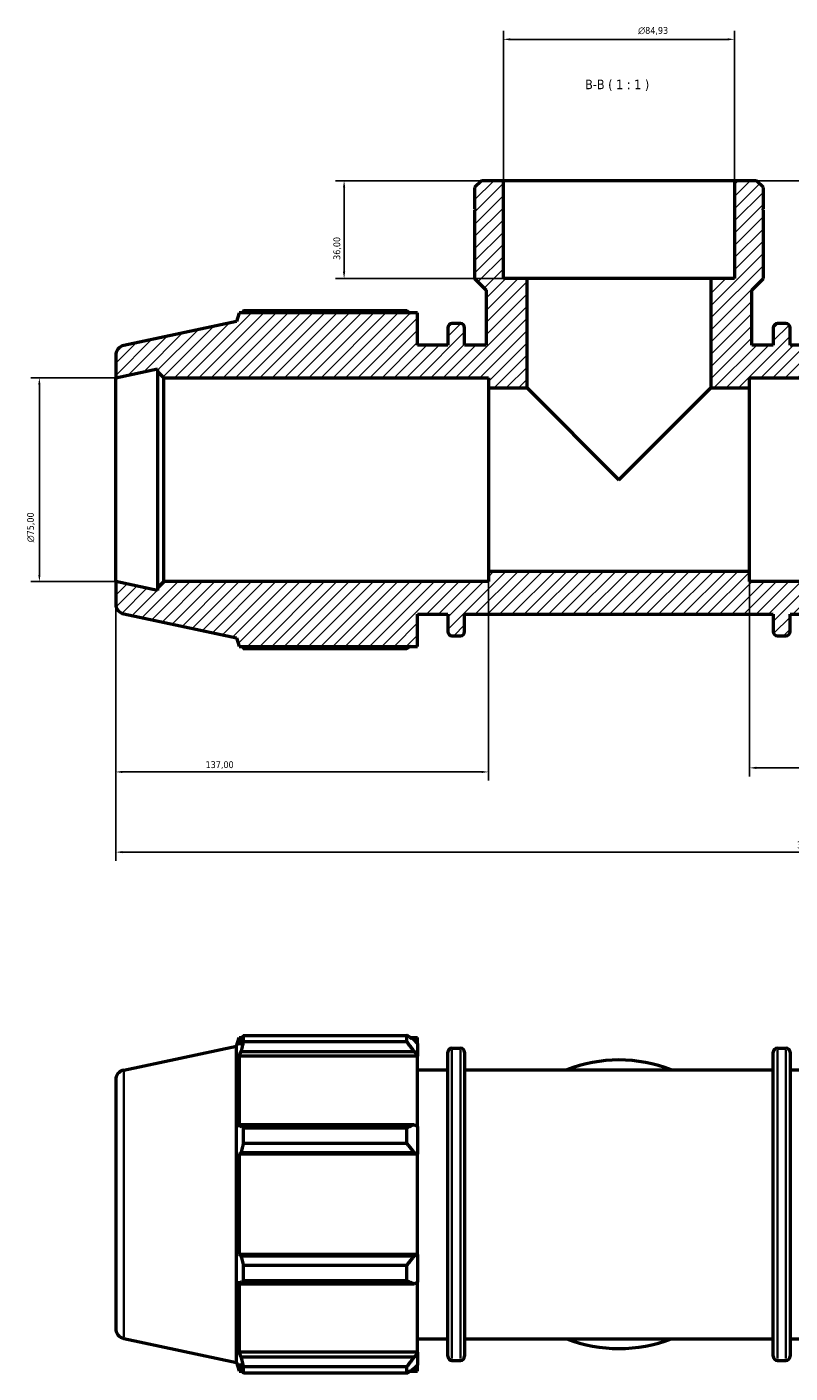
# Model space of a CAD drawing. Header units: millimetres. Extents: x 0 to 1330, y -193 to 1095.
# Tile 6 of 10: x 342 to 622, y 600 to 1095. Entities that reach past the tile are written whole.
import ezdxf

# ---------------------------------------------------------------- set-up
doc = ezdxf.new("R2010")
doc.units = ezdxf.units.MM
for name, color, linetype, lineweight in [('Dimension (ISO)', 7, 'Continuous', 25), ('Hatch (ISO)', 7, 'Continuous', 18), ('Symbol (ISO)', 7, 'Continuous', 25), ('Visible (ISO)', 7, 'Continuous', 50), ('Visible Narrow (ISO)', 7, 'Continuous', 35)]:
    doc.layers.add(name, color=color, linetype=linetype, lineweight=lineweight)
doc.styles.add('Label Text (ISO)', font='tahoma.ttf')
doc.styles.add('Note Text (ISO)', font='tahoma.ttf')
doc.dimstyles.new('Default (ISO)', dxfattribs={"dimtxt": 2.5, "dimasz": 2.5, "dimexe": 3.175, "dimexo": 0, "dimgap": 0.762, "dimtad": 1, "dimrnd": 1e-08, "dimzin": 0, "dimtxsty": 'Note Text (ISO)', "dimcen": 0.09, "dimdle": 10, "dimclrd": 256, "dimclre": 256, "dimclrt": 232, "dimazin": 0, "dimtfac": 1.40208, "dimtmove": 0, "dimatfit": 3, "dimfxl": 1, "dimtolj": 1, "dimtzin": 0, "dimlwd": -1, "dimlwe": -1, "dimarcsym": 0})

# ---------------------------------------------------------------- blocks, each defined once
blk = doc.blocks.new('*D7')
at = {"layer": 'Defpoints', "color": 0, "transparency": 16777216}
for p in [(517.07, 1038.88), (458.5, 1002.88), (525.78, 1002.88)]:
    blk.add_point(p, dxfattribs=at)
at = {"layer": 'Dimension (ISO)', "transparency": 16777216}
for p, q in [((517.07, 1038.88), (455.32, 1038.88)), ((458.5, 1036.38), (458.5, 1005.38)), ((525.78, 1002.88), (455.32, 1002.88))]:
    blk.add_line(p, q, dxfattribs=at)
for points in [[(458.08, 1036.38), (458.91, 1036.38), (458.5, 1038.88)], [(458.08, 1005.38), (458.91, 1005.38), (458.5, 1002.88)]]:
    blk.add_solid(points, dxfattribs=at)
at = {"layer": 'Dimension (ISO)', "color": 232, "true_color": 0xca0064, "transparency": 16777216, "insert": (454.56, 1009.75), "char_height": 2.5, "attachment_point": 1, "rotation": 90, "style": 'Note Text (ISO)'}
blk.add_mtext('\\A1;36,00', dxfattribs=at)
blk = doc.blocks.new('*D8')
at = {"layer": 'Defpoints', "color": 0, "transparency": 16777216}
for p in [(601.99, 1090.88), (517.07, 1038.88), (601.99, 1038.88)]:
    blk.add_point(p, dxfattribs=at)
at = {"layer": 'Dimension (ISO)', "transparency": 16777216}
for p, q in [((517.07, 1038.88), (517.07, 1094.05)), ((519.57, 1090.88), (599.49, 1090.88)), ((601.99, 1038.88), (601.99, 1094.05))]:
    blk.add_line(p, q, dxfattribs=at)
for points in [[(519.57, 1091.29), (519.57, 1090.46), (517.07, 1090.88)], [(599.49, 1091.29), (599.49, 1090.46), (601.99, 1090.88)]]:
    blk.add_solid(points, dxfattribs=at)
at = {"layer": 'Dimension (ISO)', "color": 232, "true_color": 0xca0064, "transparency": 16777216, "insert": (566.58, 1095.4), "char_height": 2.5, "attachment_point": 1, "style": 'Note Text (ISO)'}
blk.add_mtext('\\A1;\\fAIGDT|b0|i0;\\H2.5000;\\ln\\fTahoma|b0|i0;\\H2.5000;84,93', dxfattribs=at)
blk = doc.blocks.new('*D10')
at = {"layer": 'Defpoints', "color": 0, "transparency": 16777216}
for p in [(607.53, 895.13), (744.53, 891.38), (607.53, 822.88)]:
    blk.add_point(p, dxfattribs=at)
at = {"layer": 'Dimension (ISO)', "transparency": 16777216}
for p, q in [((607.53, 895.13), (607.53, 819.7)), ((744.53, 891.38), (744.53, 819.7)), ((742.03, 822.88), (610.03, 822.88))]:
    blk.add_line(p, q, dxfattribs=at)
for points in [[(610.03, 823.29), (610.03, 822.46), (607.53, 822.88)], [(742.03, 823.29), (742.03, 822.46), (744.53, 822.88)]]:
    blk.add_solid(points, dxfattribs=at)
at = {"layer": 'Dimension (ISO)', "color": 232, "true_color": 0xca0064, "transparency": 16777216, "insert": (640.58, 826.81), "char_height": 2.5, "attachment_point": 1, "style": 'Note Text (ISO)'}
blk.add_mtext('\\A1;137,00', dxfattribs=at)
blk = doc.blocks.new('*D11')
at = {"layer": 'Defpoints', "color": 0, "transparency": 16777216}
for p in [(374.53, 891.38), (511.53, 895.13), (374.53, 821.38)]:
    blk.add_point(p, dxfattribs=at)
at = {"layer": 'Dimension (ISO)', "transparency": 16777216}
for p, q in [((374.53, 891.38), (374.53, 818.2)), ((511.53, 895.13), (511.53, 818.2)), ((509.03, 821.38), (377.03, 821.38))]:
    blk.add_line(p, q, dxfattribs=at)
for points in [[(377.03, 821.79), (377.03, 820.96), (374.53, 821.38)], [(509.03, 821.79), (509.03, 820.96), (511.53, 821.38)]]:
    blk.add_solid(points, dxfattribs=at)
at = {"layer": 'Dimension (ISO)', "color": 232, "true_color": 0xca0064, "transparency": 16777216, "insert": (407.58, 825.31), "char_height": 2.5, "attachment_point": 1, "style": 'Note Text (ISO)'}
blk.add_mtext('\\A1;137,00', dxfattribs=at)
blk = doc.blocks.new('*D12')
at = {"layer": 'Defpoints', "color": 0, "transparency": 16777216}
for p in [(374.53, 891.38), (744.53, 891.38), (744.53, 791.88)]:
    blk.add_point(p, dxfattribs=at)
at = {"layer": 'Dimension (ISO)', "transparency": 16777216}
for p, q in [((374.53, 891.38), (374.53, 788.7)), ((744.53, 891.38), (744.53, 788.7)), ((377.03, 791.88), (742.03, 791.88))]:
    blk.add_line(p, q, dxfattribs=at)
for points in [[(377.03, 792.29), (377.03, 791.46), (374.53, 791.88)], [(742.03, 792.29), (742.03, 791.46), (744.53, 791.88)]]:
    blk.add_solid(points, dxfattribs=at)
at = {"layer": 'Dimension (ISO)', "color": 232, "true_color": 0xca0064, "transparency": 16777216, "insert": (624.97, 795.81), "char_height": 2.5, "attachment_point": 1, "style": 'Note Text (ISO)'}
blk.add_mtext('\\A1;370,00', dxfattribs=at)
blk = doc.blocks.new('*D13')
at = {"layer": 'Defpoints', "color": 0, "transparency": 16777216}
for p in [(374.53, 966.38), (346.48, 891.38), (374.53, 891.38)]:
    blk.add_point(p, dxfattribs=at)
at = {"layer": 'Dimension (ISO)', "transparency": 16777216}
for p, q in [((374.53, 966.38), (343.3, 966.38)), ((346.48, 963.88), (346.48, 893.88)), ((374.53, 891.38), (343.3, 891.38))]:
    blk.add_line(p, q, dxfattribs=at)
for points in [[(346.06, 963.88), (346.89, 963.88), (346.48, 966.38)], [(346.06, 893.88), (346.89, 893.88), (346.48, 891.38)]]:
    blk.add_solid(points, dxfattribs=at)
at = {"layer": 'Dimension (ISO)', "color": 232, "true_color": 0xca0064, "transparency": 16777216, "insert": (341.95, 905.82), "char_height": 2.5, "attachment_point": 1, "rotation": 90, "style": 'Note Text (ISO)'}
blk.add_mtext('\\A1;\\fAIGDT|b0|i0;\\H2.5000;\\ln\\fTahoma|b0|i0;\\H2.5000;75,00', dxfattribs=at)
blk = doc.blocks.new('*D14')
at = {"layer": 'Defpoints', "color": 0, "transparency": 16777216}
for p in [(601.99, 1038.88), (744.53, 928.88), (915.03, 928.88)]:
    blk.add_point(p, dxfattribs=at)
at = {"layer": 'Dimension (ISO)', "transparency": 16777216}
for p, q in [((601.99, 1038.88), (918.21, 1038.88)), ((915.03, 1036.38), (915.03, 931.38)), ((744.53, 928.88), (918.21, 928.88))]:
    blk.add_line(p, q, dxfattribs=at)
for points in [[(914.61, 1036.38), (915.45, 1036.38), (915.03, 1038.88)], [(914.61, 931.38), (915.45, 931.38), (915.03, 928.88)]]:
    blk.add_solid(points, dxfattribs=at)
at = {"layer": 'Dimension (ISO)', "color": 232, "true_color": 0xca0064, "transparency": 16777216, "insert": (911.1, 963.92), "char_height": 2.5, "attachment_point": 1, "rotation": 90, "style": 'Note Text (ISO)'}
blk.add_mtext('\\A1;110,00', dxfattribs=at)

msp = doc.modelspace()

# ---------------------------------------------------------------- hatches: boundary and pattern name
at = {"layer": 'Hatch (ISO)'}
h = msp.add_hatch(dxfattribs=at)
h.set_pattern_fill('ANSI31', color=256, scale=25.4, style=0)
h.set_pattern_definition([(45, (0, 0), (-2.245064, 2.245064), [])])
edge = h.paths.add_edge_path()
edge.add_ellipse((740.781, 883.164), major_axis=(0.78, -3.668), ratio=1, start_angle=0, end_angle=78)
edge.add_line((744.531, 883.164), (744.531, 891.378))
edge.add_line((744.531, 891.378), (729.115, 888.101))
edge.add_line((729.115, 888.101), (729.115, 889.128))
edge.add_line((729.115, 889.128), (726.865, 891.378))
edge.add_line((726.865, 891.378), (607.531, 891.378))
edge.add_line((607.531, 891.378), (607.531, 895.128))
edge.add_line((607.531, 895.128), (511.531, 895.128))
edge.add_line((511.531, 895.128), (511.531, 891.378))
edge.add_line((511.531, 891.378), (392.198, 891.378))
edge.add_line((392.198, 891.378), (389.948, 889.128))
edge.add_line((389.948, 889.128), (389.948, 888.101))
edge.add_line((389.948, 888.101), (374.531, 891.378))
edge.add_line((374.531, 891.378), (374.531, 883.164))
edge.add_ellipse((378.281, 883.164), major_axis=(-3.75, 0), ratio=1, start_angle=0, end_angle=78)
edge.add_line((377.502, 879.496), (418.931, 870.69))
edge.add_line((418.931, 870.69), (419.969, 867.498))
edge.add_line((419.969, 867.498), (485.531, 867.498))
edge.add_line((485.531, 867.498), (485.531, 879.378))
edge.add_line((485.531, 879.378), (496.631, 879.378))
edge.add_line((496.631, 879.378), (496.631, 872.958))
edge.add_ellipse((498.131, 872.958), major_axis=(-1.5, 0), ratio=1, start_angle=0, end_angle=90)
edge.add_line((498.131, 871.458), (501.298, 871.458))
edge.add_ellipse((501.298, 872.958), major_axis=(0, -1.5), ratio=1, start_angle=0, end_angle=90)
edge.add_line((502.798, 872.958), (502.798, 879.378))
edge.add_line((502.798, 879.378), (616.265, 879.378))
edge.add_line((616.265, 879.378), (616.265, 872.958))
edge.add_ellipse((617.765, 872.958), major_axis=(-1.5, 0), ratio=1, start_angle=0, end_angle=90)
edge.add_line((617.765, 871.458), (620.931, 871.458))
edge.add_ellipse((620.931, 872.958), major_axis=(0, -1.5), ratio=1, start_angle=0, end_angle=90)
edge.add_line((622.431, 872.958), (622.431, 879.378))
edge.add_line((622.431, 879.378), (633.531, 879.378))
edge.add_line((633.531, 879.378), (633.531, 867.498))
edge.add_line((633.531, 867.498), (699.094, 867.498))
edge.add_line((699.094, 867.498), (700.131, 870.69))
edge.add_line((700.131, 870.69), (741.561, 879.496))
edge = h.paths.add_edge_path()
edge.add_line((612.61, 1036.33), (610.062, 1038.878))
edge.add_line((610.062, 1038.878), (601.994, 1038.878))
edge.add_line((601.994, 1038.878), (601.994, 1002.878))
edge.add_line((601.994, 1002.878), (593.281, 1002.878))
edge.add_line((593.281, 1002.878), (593.281, 962.628))
edge.add_line((593.281, 962.628), (607.531, 962.628))
edge.add_line((607.531, 962.628), (607.531, 966.378))
edge.add_line((607.531, 966.378), (726.865, 966.378))
edge.add_line((726.865, 966.378), (729.115, 968.628))
edge.add_line((729.115, 968.628), (729.115, 969.655))
edge.add_line((729.115, 969.655), (744.531, 966.378))
edge.add_line((744.531, 966.378), (744.531, 974.591))
edge.add_ellipse((740.781, 974.591), major_axis=(3.75, 0), ratio=1, start_angle=0, end_angle=78)
edge.add_line((741.561, 978.259), (700.131, 987.065))
edge.add_line((700.131, 987.065), (699.094, 990.258))
edge.add_line((699.094, 990.258), (633.531, 990.258))
edge.add_line((633.531, 990.258), (633.531, 978.378))
edge.add_line((633.531, 978.378), (622.431, 978.378))
edge.add_line((622.431, 978.378), (622.431, 984.798))
edge.add_ellipse((620.931, 984.798), major_axis=(1.5, 0), ratio=1, start_angle=0, end_angle=90)
edge.add_line((620.931, 986.298), (617.765, 986.298))
edge.add_ellipse((617.765, 984.798), major_axis=(0, 1.5), ratio=1, start_angle=0, end_angle=90)
edge.add_line((616.265, 984.798), (616.265, 978.378))
edge.add_line((616.265, 978.378), (608.364, 978.378))
edge.add_line((608.364, 978.378), (608.364, 998.631))
edge.add_line((608.364, 998.631), (612.61, 1002.878))
edge.add_line((612.61, 1002.878), (612.61, 1028.078))
edge.add_line((612.61, 1028.078), (612.31, 1028.078))
edge.add_line((612.31, 1028.078), (612.61, 1028.378))
edge.add_line((612.61, 1028.378), (612.61, 1036.33))
edge = h.paths.add_edge_path()
edge.add_line((509, 1038.878), (506.452, 1036.33))
edge.add_line((506.452, 1036.33), (506.452, 1028.378))
edge.add_line((506.452, 1028.378), (506.752, 1028.078))
edge.add_line((506.752, 1028.078), (506.452, 1028.078))
edge.add_line((506.452, 1028.078), (506.452, 1002.878))
edge.add_line((506.452, 1002.878), (510.699, 998.631))
edge.add_line((510.699, 998.631), (510.699, 978.378))
edge.add_line((510.699, 978.378), (502.798, 978.378))
edge.add_line((502.798, 978.378), (502.798, 984.798))
edge.add_ellipse((501.298, 984.798), major_axis=(1.5, 0), ratio=1, start_angle=0, end_angle=90)
edge.add_line((501.298, 986.298), (498.131, 986.298))
edge.add_ellipse((498.131, 984.798), major_axis=(0, 1.5), ratio=1, start_angle=0, end_angle=90)
edge.add_line((496.631, 984.798), (496.631, 978.378))
edge.add_line((496.631, 978.378), (485.531, 978.378))
edge.add_line((485.531, 978.378), (485.531, 990.258))
edge.add_line((485.531, 990.258), (419.969, 990.258))
edge.add_line((419.969, 990.258), (418.931, 987.065))
edge.add_line((418.931, 987.065), (377.502, 978.259))
edge.add_ellipse((378.281, 974.591), major_axis=(-0.78, 3.668), ratio=1, start_angle=0, end_angle=78)
edge.add_line((374.531, 974.591), (374.531, 966.378))
edge.add_line((374.531, 966.378), (389.948, 969.655))
edge.add_line((389.948, 969.655), (389.948, 968.628))
edge.add_line((389.948, 968.628), (392.198, 966.378))
edge.add_line((392.198, 966.378), (511.531, 966.378))
edge.add_line((511.531, 966.378), (511.531, 962.628))
edge.add_line((511.531, 962.628), (525.781, 962.628))
edge.add_line((525.781, 962.628), (525.781, 1002.878))
edge.add_line((525.781, 1002.878), (517.068, 1002.878))
edge.add_line((517.068, 1002.878), (517.068, 1038.878))
edge.add_line((517.068, 1038.878), (509, 1038.878))

# ---------------------------------------------------------------- linework, layer by layer
at = {"layer": 'Visible (ISO)'}
for p, q in [((509, 1038.878), (506.452, 1036.33)), ((506.452, 1036.33), (506.452, 1028.378)), ((517.068, 1038.878), (509, 1038.878)), ((517.068, 1002.878), (517.068, 1038.878)), ((601.994, 1038.878), (517.068, 1038.878)), ((610.062, 1038.878), (601.994, 1038.878)), ((601.994, 1038.878), (601.994, 1002.878)), ((612.61, 1036.33), (610.062, 1038.878)), ((612.61, 1028.378), (612.61, 1036.33)), ((506.452, 1028.378), (506.752, 1028.078)), ((506.752, 1028.078), (506.452, 1028.078)), ((506.452, 1028.078), (506.452, 1002.878)), ((612.31, 1028.078), (612.61, 1028.378)), ((612.61, 1028.078), (612.31, 1028.078)), ((612.61, 1002.878), (612.61, 1028.078)), ((506.452, 1002.878), (510.699, 998.631)), ((525.781, 1002.878), (517.068, 1002.878)), ((525.781, 962.628), (525.781, 1002.878)), ((593.281, 1002.878), (525.781, 1002.878)), ((601.994, 1002.878), (593.281, 1002.878)), ((593.281, 1002.878), (593.281, 962.628)), ((608.364, 998.631), (612.61, 1002.878)), ((510.699, 998.631), (510.699, 978.378)), ((608.364, 978.378), (608.364, 998.631)), ((481.571, 990.979), (421.47, 990.979)), ((418.931, 987.065), (377.502, 978.259)), ((419.969, 990.258), (418.931, 987.065)), ((485.531, 990.258), (419.969, 990.258)), ((485.531, 978.378), (485.531, 990.258)), ((501.298, 986.298), (498.131, 986.298)), ((620.931, 986.298), (617.765, 986.298)), ((496.631, 984.798), (496.631, 978.378)), ((502.798, 978.378), (502.798, 984.798)), ((616.265, 984.798), (616.265, 978.378)), ((622.431, 978.378), (622.431, 984.798)), ((496.631, 978.378), (485.531, 978.378)), ((510.699, 978.378), (502.798, 978.378)), ((616.265, 978.378), (608.364, 978.378)), ((633.531, 978.378), (622.431, 978.378)), ((374.531, 974.591), (374.531, 966.378)), ((374.531, 966.378), (389.948, 969.655)), ((374.531, 891.378), (374.531, 966.378)), ((389.948, 969.655), (389.948, 968.628)), ((389.948, 968.628), (392.198, 966.378)), ((389.948, 968.628), (389.948, 889.128)), ((392.198, 966.378), (511.531, 966.378)), ((392.198, 891.378), (392.198, 966.378)), ((511.531, 966.378), (511.531, 962.628)), ((607.531, 962.628), (607.531, 966.378)), ((607.531, 966.378), (726.865, 966.378)), ((511.531, 962.628), (525.781, 962.628)), ((511.531, 962.628), (511.531, 895.128)), ((525.781, 962.628), (559.531, 928.878)), ((559.531, 928.878), (593.281, 962.628)), ((593.281, 962.628), (607.531, 962.628)), ((607.531, 895.128), (607.531, 962.628)), ((389.948, 888.101), (374.531, 891.378)), ((374.531, 891.378), (374.531, 883.164)), ((392.198, 891.378), (389.948, 889.128)), ((511.531, 891.378), (392.198, 891.378)), ((607.531, 895.128), (511.531, 895.128)), ((511.531, 895.128), (511.531, 891.378)), ((607.531, 891.378), (607.531, 895.128)), ((726.865, 891.378), (607.531, 891.378)), ((389.948, 889.128), (389.948, 888.101)), ((377.502, 879.496), (418.931, 870.69)), ((485.531, 867.498), (485.531, 879.378)), ((485.531, 879.378), (496.631, 879.378)), ((496.631, 879.378), (496.631, 872.958)), ((502.798, 872.958), (502.798, 879.378)), ((502.798, 879.378), (616.265, 879.378)), ((616.265, 879.378), (616.265, 872.958)), ((622.431, 872.958), (622.431, 879.378)), ((622.431, 879.378), (633.531, 879.378)), ((418.931, 870.69), (419.969, 867.498)), ((419.969, 867.498), (485.531, 867.498)), ((421.47, 866.776), (481.571, 866.776)), ((498.131, 871.458), (501.298, 871.458)), ((617.765, 871.458), (620.931, 871.458)), ((418.931, 720.531), (419.969, 723.724)), ((419.969, 723.724), (419.969, 720.883)), ((419.969, 723.724), (421.096, 723.724)), ((421.47, 722.059), (421.47, 724.445)), ((421.47, 724.445), (481.571, 724.445)), ((481.571, 722.059), (481.571, 724.445)), ((482.722, 723.724), (485.531, 723.724)), ((485.531, 721.512), (485.531, 723.724)), ((377.502, 711.725), (418.931, 720.531)), ((418.931, 604.156), (418.931, 720.531)), ((420.612, 722.771), (419.969, 720.883)), ((419.969, 716.789), (420.612, 718.545)), ((420.612, 718.545), (484.211, 718.545)), ((481.571, 722.059), (421.47, 722.059)), ((485.531, 721.512), (484.211, 722.771)), ((484.211, 718.545), (485.531, 717.374)), ((485.531, 721.512), (485.531, 717.374)), ((496.631, 606.424), (496.631, 718.264)), ((498.131, 719.764), (501.298, 719.764)), ((502.798, 718.264), (502.798, 606.424)), ((616.265, 606.424), (616.265, 718.264)), ((617.765, 719.764), (620.931, 719.764)), ((622.431, 718.264), (622.431, 606.424)), ((485.531, 716.789), (419.969, 716.789)), ((419.969, 716.789), (419.969, 690.686)), ((485.531, 717.374), (485.531, 716.789)), ((485.531, 690.991), (485.531, 716.789)), ((485.531, 711.844), (496.631, 711.844)), ((502.798, 711.844), (616.265, 711.844)), ((622.431, 711.844), (633.531, 711.844)), ((374.531, 708.057), (374.531, 616.631)), ((420.612, 691.6), (419.969, 690.686)), ((484.211, 691.6), (420.612, 691.6)), ((421.47, 684.692), (421.47, 690.454)), ((421.47, 690.454), (481.571, 690.454)), ((481.571, 684.692), (481.571, 690.454)), ((485.531, 690.991), (484.211, 691.6)), ((485.531, 690.991), (485.531, 681)), ((481.571, 684.692), (421.47, 684.692)), ((419.969, 680.801), (420.612, 681.397)), ((485.531, 680.801), (419.969, 680.801)), ((419.969, 680.801), (419.969, 643.887)), ((420.612, 681.397), (484.211, 681.397)), ((484.211, 681.397), (485.531, 681)), ((485.531, 681), (485.531, 680.801)), ((485.531, 643.887), (485.531, 680.801)), ((420.612, 643.291), (419.969, 643.887)), ((485.531, 643.887), (419.969, 643.887)), ((485.531, 643.887), (485.531, 643.688)), ((484.211, 643.291), (420.612, 643.291)), ((421.47, 634.234), (421.47, 639.996)), ((421.47, 639.996), (481.571, 639.996)), ((481.571, 634.234), (481.571, 639.996)), ((485.531, 643.688), (484.211, 643.291)), ((485.531, 643.688), (485.531, 633.697)), ((419.969, 634.002), (420.612, 633.087)), ((419.969, 634.002), (419.969, 607.899)), ((481.571, 634.234), (421.47, 634.234)), ((420.612, 633.087), (484.211, 633.087)), ((484.211, 633.087), (485.531, 633.697)), ((485.531, 607.899), (485.531, 633.697)), ((377.502, 612.962), (418.931, 604.156)), ((485.531, 612.844), (496.631, 612.844)), ((502.798, 612.844), (616.265, 612.844)), ((622.431, 612.844), (633.531, 612.844)), ((418.931, 604.156), (419.969, 600.964)), ((420.612, 606.143), (419.969, 607.899)), ((485.531, 607.899), (419.969, 607.899)), ((484.211, 606.143), (420.612, 606.143)), ((485.531, 607.314), (484.211, 606.143)), ((485.531, 607.899), (485.531, 607.314)), ((485.531, 607.314), (485.531, 603.175)), ((498.131, 604.924), (501.298, 604.924)), ((617.765, 604.924), (620.931, 604.924)), ((419.969, 603.805), (420.612, 601.916)), ((419.969, 603.805), (419.969, 600.964)), ((419.969, 600.964), (421.096, 600.964)), ((421.47, 600.243), (421.47, 602.629)), ((421.47, 602.629), (481.571, 602.629)), ((481.571, 600.243), (421.47, 600.243)), ((481.571, 600.243), (481.571, 602.629)), ((482.722, 600.964), (485.531, 600.964)), ((484.211, 601.916), (485.531, 603.175)), ((485.531, 600.964), (485.531, 603.175))]:
    msp.add_line(p, q, dxfattribs=at)
for centre, radius, start, end in [((498.131, 984.798), 1.5, 90, 180), ((501.298, 984.798), 1.5, 0, 90), ((617.765, 984.798), 1.5, 90, 180), ((620.931, 984.798), 1.5, 0, 90), ((378.281, 974.591), 3.75, 102, 180), ((378.281, 883.164), 3.75, 180, 258), ((498.131, 872.958), 1.5, 180, 270), ((501.298, 872.958), 1.5, 270, 0), ((617.765, 872.958), 1.5, 180, 270), ((620.931, 872.958), 1.5, 270, 0), ((498.131, 718.264), 1.5, 90, 180), ((501.298, 718.264), 1.5, 0, 90), ((617.765, 718.264), 1.5, 90, 180), ((620.931, 718.264), 1.5, 0, 90), ((559.531, 662.344), 53.079, 68.84009, 111.15991), ((378.281, 708.057), 3.75, 102, 180), ((378.281, 616.631), 3.75, 180, 258), ((559.531, 662.344), 53.079, 248.84009, 291.15991), ((498.131, 606.424), 1.5, 180, 270), ((501.298, 606.424), 1.5, 270, 0), ((617.765, 606.424), 1.5, 180, 270), ((620.931, 606.424), 1.5, 270, 0)]:
    msp.add_arc(centre, radius, start, end, dxfattribs=at)
for points, weights in [([(421.47, 990.979), (421.28, 990.615), (421.096, 990.258)], [1, 1.0005633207, 1.00097863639]), ([(481.571, 990.979), (482.156, 990.615), (482.722, 990.258)], [1.01672598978, 1.01464814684, 1.01242453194]), ([(421.096, 867.498), (421.28, 867.14), (421.47, 866.776)], [1.00097863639, 1.0005633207, 1]), ([(482.722, 867.498), (482.156, 867.14), (481.571, 866.776)], [1.01242453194, 1.01464814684, 1.01672598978]), ([(420.612, 722.771), (421.024, 723.591), (421.47, 724.445)], [1.00182986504, 1.00132330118, 1]), ([(484.211, 722.771), (482.944, 723.591), (481.571, 724.445)], [1.0061992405, 1.01186200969, 1.01672598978]), ([(421.47, 722.059), (421.024, 720.266), (420.612, 718.545)], [1, 1.00132330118, 1.00182986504]), ([(481.571, 722.059), (482.944, 720.266), (484.211, 718.545)], [1.01672598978, 1.01186200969, 1.0061992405]), ([(420.612, 691.6), (421.024, 691.039), (421.47, 690.454)], [1.00182986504, 1.00132330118, 1]), ([(484.211, 691.6), (482.944, 691.039), (481.571, 690.454)], [1.0061992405, 1.01186200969, 1.01672598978]), ([(421.47, 684.692), (421.024, 683.011), (420.612, 681.397)], [1, 1.00132330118, 1.00182986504]), ([(481.571, 684.692), (482.944, 683.011), (484.211, 681.397)], [1.01672598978, 1.01186200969, 1.0061992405]), ([(420.612, 643.291), (421.024, 641.677), (421.47, 639.996)], [1.00182986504, 1.00132330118, 1]), ([(484.211, 643.291), (482.944, 641.677), (481.571, 639.996)], [1.0061992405, 1.01186200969, 1.01672598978]), ([(421.47, 634.234), (421.024, 633.649), (420.612, 633.087)], [1, 1.00132330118, 1.00182986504]), ([(481.571, 634.234), (482.944, 633.649), (484.211, 633.087)], [1.01672598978, 1.01186200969, 1.0061992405]), ([(420.612, 606.143), (421.024, 604.422), (421.47, 602.629)], [1.00182986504, 1.00132330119, 1]), ([(484.211, 606.143), (482.944, 604.422), (481.571, 602.629)], [1.0061992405, 1.01186200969, 1.01672598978]), ([(421.47, 600.243), (421.024, 601.097), (420.612, 601.916)], [1, 1.00132330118, 1.00182986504]), ([(481.571, 600.243), (482.944, 601.097), (484.211, 601.916)], [1.01672598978, 1.01186200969, 1.0061992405])]:
    msp.add_rational_spline(points, weights, degree=2, dxfattribs=at)
at = {"layer": 'Visible Narrow (ISO)'}
for p, q in [((498.131, 719.057), (498.131, 605.631)), ((501.298, 605.631), (501.298, 719.057)), ((617.765, 719.057), (617.765, 605.631)), ((620.931, 605.631), (620.931, 719.057)), ((377.502, 613.57), (377.502, 711.117))]:
    msp.add_line(p, q, dxfattribs=at)

# ---------------------------------------------------------------- texts
at = {"layer": 'Symbol (ISO)', "insert": (547.092, 1071.904), "char_height": 3.5, "attachment_point": 7, "style": 'Label Text (ISO)'}
msp.add_mtext('B-B ( 1 : 1 )', dxfattribs=at)

# ---------------------------------------------------------------- dimensions: what is measured, and where the dimension line sits
at = {"layer": 'Dimension (ISO)'}
for base, p1, p2, angle, picture, middle in [((601.994, 1090.878), (517.068, 1038.878), (601.994, 1038.878), 180, '*D8', (572.104, 1090.878)), ((346.475, 891.378), (374.531, 966.378), (374.531, 891.378), 90, '*D13', (346.475, 911.378))]:
    dim = msp.add_linear_dim(base=base, p1=p1, p2=p2, angle=angle, text='\\fAIGDT|b0|i0;\\H2.5000;\\ln\\fTahoma|b0|i0;\\H2.5000;<>', dimstyle='Default (ISO)', override={"dimdec": 2, "dimtp": 0, "dimtm": 0, "dimtdec": 2, "dimtofl": 0, "dimatfit": 1}, dxfattribs=at)
    dim.commit()
    dim.dimension.update_dxf_attribs({"geometry": picture, "text_midpoint": middle, "dimtype": 160})
for base, p1, p2, angle, picture, middle in [((458.495, 1002.878), (517.068, 1038.878), (525.781, 1002.878), 270, '*D7', (458.495, 1013.878)), ((915.031, 928.878), (601.994, 1038.878), (744.531, 928.878), 90, '*D14', (915.031, 968.878)), ((744.531, 791.878), (374.531, 891.378), (744.531, 891.378), 180, '*D12', (630.031, 791.878)), ((607.531, 822.878), (744.531, 891.378), (607.531, 895.128), 180, '*D10', (645.531, 822.878))]:
    dim = msp.add_linear_dim(base=base, p1=p1, p2=p2, angle=angle, dimstyle='Default (ISO)', override={"dimdec": 2, "dimtp": 0, "dimtm": 0, "dimtdec": 2, "dimtofl": 0, "dimatfit": 1}, dxfattribs=at)
    dim.commit()
    dim.dimension.update_dxf_attribs({"geometry": picture, "text_midpoint": middle, "dimtype": 160})
dim = msp.add_linear_dim(base=(374.531, 821.378), p1=(511.531, 895.128), p2=(374.531, 891.378), dimstyle='Default (ISO)', override={"dimdec": 2, "dimtp": 0, "dimtm": 0, "dimtdec": 2, "dimtofl": 0, "dimatfit": 1}, dxfattribs=at)
dim.commit()
dim.dimension.update_dxf_attribs({"geometry": '*D11', "text_midpoint": (412.531, 821.378), "dimtype": 160})

doc.saveas('drawing.dxf')
